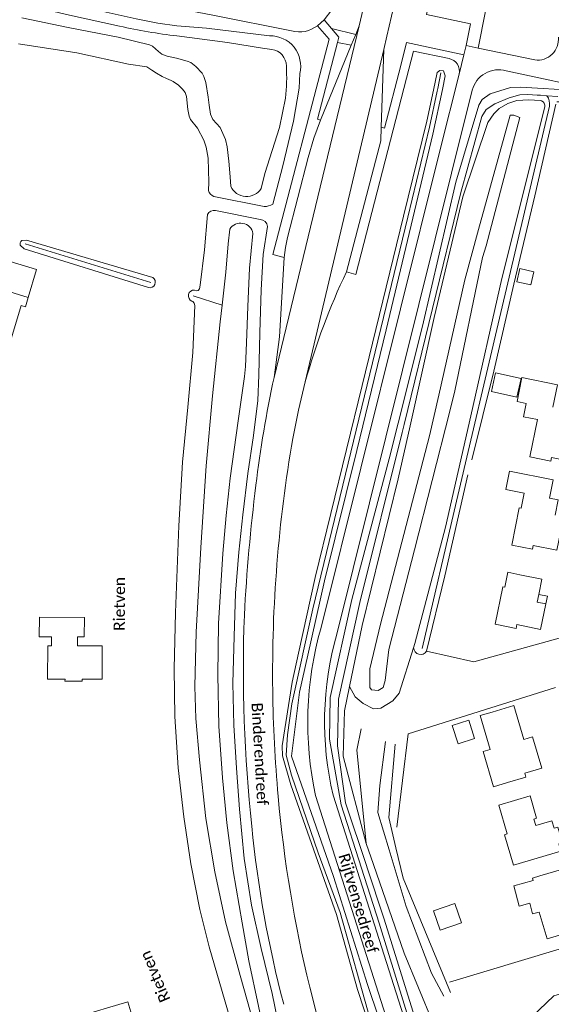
# Model space of a CAD drawing. Extents: x 177628 to 188968, y 384226 to 390673.
# Tile 52 of 256: x 181675 to 181793, y 385872 to 386091. Entities that reach past the tile are written whole.
import ezdxf

# ---------------------------------------------------------------- set-up
doc = ezdxf.new("R2010")
doc.units = 0
for name, color, linetype, lineweight in [('B01_F', 14, 'Continuous', 9), ('B01_T', 14, 'Continuous', 9), ('B02_F', 14, 'Continuous', 9), ('B11_F', 14, 'Continuous', 9), ('B11_S', 14, 'Continuous', 9), ('B14_F', 14, 'Continuous', 9), ('T03_F', 253, 'Continuous', 9), ('T04_F', 253, 'HAAG', 9), ('T05_F', 253, 'Continuous', 9), ('T07_F', 253, 'Continuous', 9), ('T09_F', 253, 'Continuous', 9), ('T13_F', 253, 'Continuous', 9), ('V00_F', 8, 'Continuous', 9), ('V00_T', 8, 'Continuous', 9), ('W01_F', 253, 'Continuous', 9), ('Z06', 7, 'Continuous', 9)]:
    doc.layers.add(name, color=color, linetype=linetype, lineweight=lineweight)
doc.styles.add('Legend', font='calibri.ttf')
doc.linetypes.add('HAAG', pattern='A,4,-1,[5,TOPOCAD.SHX,S=0.35,R=0,X=-0.35,Y=-0.35],-1', length=6)

msp = doc.modelspace()

# ---------------------------------------------------------------- linework, layer by layer
at = {"layer": 'B01_F', "linetype": 'Continuous'}
msp.add_lwpolyline([(181783.539, 385990.455), (181793.183, 385988.503), (181792.362, 385984.452)], dxfattribs=at)
at = {"layer": 'B01_T', "linetype": 'Continuous'}
for points in [[(181786.273, 386011.304), (181794.181, 386009.69), (181793.162, 386004.693)], [(181792.661, 385992.661), (181788.008, 385993.625), (181789.731, 386001.94)], [(181792.661, 385992.661), (181792.843, 385993.532), (181798.109, 385992.434), (181799.297, 385998.132)], [(181788.622, 385973.066), (181784.003, 385974.002), (181785.686, 385982.309), (181786.108, 385982.223), (181786.787, 385985.577)], [(181792.362, 385984.452), (181794.329, 385984.049), (181793.633, 385980.654)], [(181795.245, 385978.558), (181794.063, 385972.852), (181788.791, 385973.93), (181788.622, 385973.066)], [(181784.96, 385955.458), (181780.327, 385956.417), (181782.042, 385964.704), (181782.454, 385964.619), (181783.147, 385967.969), (181785.781, 385967.409)], [(181785.781, 385967.409), (181790.68, 385966.41), (181789.992, 385963.037)], [(181789.992, 385963.037), (181789.643, 385961.324), (181791.593, 385960.93)], [(181791.593, 385960.93), (181791.95, 385962.65), (181789.992, 385963.037)], [(181784.96, 385955.458), (181785.149, 385956.327), (181790.407, 385955.231), (181791.593, 385960.93)], [(181680.807, 385944.196), (181684.699, 385944.175), (181684.698, 385943.735), (181688.54, 385943.732), (181688.542, 385944.173), (181692.924, 385944.146), (181692.97, 385951.557), (181687.49, 385951.591), (181687.501, 385953.592), (181688.981, 385953.585), (181689.001, 385957.905), (181678.999, 385957.942), (181678.981, 385953.62), (181681.68, 385953.606), (181681.67, 385951.604), (181680.85, 385951.608), (181680.807, 385944.196)], [(181783.034, 385921.152), (181787.136, 385922.359), (181786.884, 385923.211), (181790.699, 385924.343), (181788.612, 385931.302), (181786.697, 385930.728), (181784.443, 385938.276), (181779.652, 385936.845)], [(181779.981, 385920.231), (181777.66, 385928.029), (181779.221, 385928.493), (181776.971, 385936.052), (181779.652, 385936.845)], [(181779.981, 385920.231), (181783.034, 385921.152)], [(181781.124, 385916.142), (181783.011, 385909.713), (181782.378, 385909.527), (181784.366, 385902.758), (181794.933, 385905.864), (181794.454, 385907.495), (181795.291, 385907.741), (181794.263, 385911.24), (181793.425, 385910.994), (181792.946, 385912.626), (181789.339, 385911.563), (181788.904, 385913.038), (181789.528, 385913.222), (181788.071, 385918.182), (181781.124, 385916.142)], [(181788.796, 385899.363), (181788.644, 385899.877), (181790.274, 385900.36)], [(181790.274, 385900.36), (181795.069, 385901.774), (181796.557, 385896.728), (181795.647, 385896.457), (181796.089, 385894.972), (181799.961, 385896.124), (181801.967, 385889.383), (181797.175, 385887.957)], [(181797.175, 385887.957), (181791.843, 385886.376), (181790.076, 385892.336)], [(181704.428, 385867.001), (181705.035, 385865.592), (181705.726, 385865.878), (181706.756, 385863.442), (181705.149, 385862.763), (181705.706, 385861.441), (181697.877, 385858.141), (181697.581, 385858.846), (181695.925, 385858.356), (181694.271, 385863.927), (181695.306, 385864.234), (181694.927, 385865.135), (181695.13, 385865.22), (181694.365, 385867.073), (181693.506, 385866.814), (181691.631, 385866.254), (181690.621, 385869.636), (181687.294, 385868.649), (181687.199, 385868.948), (181698.666, 385872.337), (181699.761, 385868.66), (181699.55, 385868.597), (181699.949, 385867.26)]]:
    msp.add_lwpolyline(points, dxfattribs=at)
at = {"layer": 'B02_F', "linetype": 'Continuous'}
msp.add_lwpolyline([(181785.836, 386035.528), (181788.887, 386034.848), (181788.22, 386031.921), (181785.169, 386032.602)], dxfattribs=at)
at = {"layer": 'B11_F', "linetype": 'Continuous'}
msp.add_lwpolyline([(181788.796, 385899.363), (181784.497, 385898.142), (181785.633, 385893.667), (181788.002, 385894.29), (181788.606, 385891.931), (181790.076, 385892.336)], dxfattribs=at)
at = {"layer": 'B11_S', "linetype": 'Continuous'}
for points in [[(181789.731, 386001.94), (181786.614, 386002.586), (181787.219, 386005.55), (181785.183, 386005.965), (181786.273, 386011.304)], [(181786.787, 385985.577), (181782.718, 385986.401), (181783.539, 385990.455)]]:
    msp.add_lwpolyline(points, dxfattribs=at)
at = {"layer": 'B14_F', "linetype": 'Continuous'}
for points in [[(181785.169, 386032.602), (181785.836, 386035.528)], [(181785.159, 386006.947), (181786.064, 386011.09), (181780.413, 386012.324), (181779.508, 386008.181), (181785.159, 386006.947)], [(181775.741, 385930.964), (181772.066, 385929.805), (181770.791, 385933.849), (181774.466, 385935.008), (181775.741, 385930.964)], [(181772.829, 385889.909), (181771.381, 385894.229), (181766.616, 385892.631), (181768.064, 385888.311), (181772.829, 385889.909)]]:
    msp.add_lwpolyline(points, dxfattribs=at)
at = {"layer": 'T03_F', "linetype": 'Continuous'}
for points in [[(181775.118, 385993.004), (181779.988, 386012.687)], [(181765.088, 385950.391), (181775.596, 385948.056), (181794.545, 385953.322)], [(181770.171, 385876.701), (181809.812, 385888.674)]]:
    msp.add_lwpolyline(points, dxfattribs=at)
at = {"layer": 'T04_F', "linetype": 'HAAG'}
for points in [[(181793.748, 385942.342), (181760.957, 385931.987)], [(181760.957, 385931.987), (181758.477, 385911.188)], [(181815.868, 385880.211), (181793.364, 385873.698), (181781.865, 385862.667), (181798.723, 385846.451)]]:
    msp.add_lwpolyline(points, dxfattribs=at)
at = {"layer": 'T05_F', "linetype": 'Continuous'}
msp.add_lwpolyline([(181793.829, 386072.14), (181789.106, 386051.747), (181784.47, 386032.1), (181779.988, 386012.687)], dxfattribs=at)
at = {"layer": 'T07_F', "linetype": 'Continuous'}
for points in [[(181767.553, 386075.655), (181768.275, 386079.083)], [(181767.428, 386075.06), (181767.553, 386075.655)], [(181765.738, 386067.034), (181767.428, 386075.06)], [(181772.666, 386052.473), (181777.323, 386069.412), (181778.323, 386070.931), (181780.28, 386072.241), (181783.402, 386073.529), (181785.786, 386074.237), (181787.549, 386074.298), (181789.651, 386074.16)], [(181789.651, 386074.16), (181790.389, 386074.111)], [(181790.389, 386074.111), (181791.838, 386074.016)], [(181791.838, 386074.016), (181794.259, 386073.857)], [(181764.097, 385950.977), (181771.744, 385983.792), (181781.561, 386025.753), (181792.368, 386071.666)], [(181765.738, 386067.034), (181760.886, 386047.001)], [(181760.091, 386000.87), (181772.666, 386052.473)], [(181760.883, 386046.991), (181739.769, 385959.822), (181737.563, 385949.764)], [(181760.886, 386047.001), (181760.883, 386046.991)], [(181675.818, 386041.059), (181703.741, 386032.444)], [(181713.185, 386029.461), (181719.618, 386027.424)], [(181751.765, 385902.438), (181747.064, 385916.651), (181745.251, 385929.305), (181745.461, 385939.686), (181750.259, 385961.204), (181759.645, 385999.04), (181760.078, 386000.818)], [(181760.078, 386000.818), (181760.091, 386000.87)], [(181737.561, 385949.752), (181735.135, 385938.692), (181734.175, 385931.771), (181733.867, 385927.229), (181735.082, 385922.808), (181740.989, 385905.499), (181745.835, 385892.203), (181752.572, 385868.179), (181757.529, 385853.579)], [(181737.563, 385949.764), (181737.561, 385949.752)], [(181751.77, 385902.424), (181751.765, 385902.438)], [(181800.115, 385825.127), (181791.296, 385825.967), (181782.745, 385826.753), (181779.171, 385829.331), (181776.287, 385831.934), (181772.754, 385837.607), (181770.134, 385844.116), (181755.633, 385890.745), (181751.77, 385902.424)]]:
    msp.add_lwpolyline(points, dxfattribs=at)
msp.add_arc((181789.214, 386072.189), 3.197, 350.57635, 34.84243, dxfattribs=at)
at = {"layer": 'T09_F', "linetype": 'Continuous'}
for points in [[(181654.195, 386100.418), (181666.624, 386098.503), (181678.652, 386096.244), (181691.834, 386093.072), (181700.548, 386091.129), (181705.307, 386090.135), (181709.54, 386089.556), (181716.128, 386089.062)], [(181716.128, 386089.062), (181730.187, 386087.364)], [(181716.59, 386052.954), (181716.66, 386054.767), (181716.522, 386060.129), (181716.055, 386062.545), (181715.56, 386064.159), (181714.155, 386066.812), (181712.622, 386068.761), (181712.29, 386069.49), (181712.018, 386070.964), (181711.69, 386073.817), (181711.385, 386074.705), (181710.834, 386075.493), (181709.903, 386076.404), (181708.756, 386077.214), (181708.314, 386077.412), (181707.234, 386077.857), (181706.286, 386078.277), (181705.065, 386079.053), (181703.992, 386079.683), (181702.868, 386080.418), (181698.832, 386081.075), (181687.295, 386083.54), (181674.385, 386085.54)], [(181766.584, 386075.238), (181767.427, 386079.218), (181768.047, 386079.669), (181768.836, 386079.556), (181769.23, 386078.43), (181768.591, 386075.433)], [(181736.886, 386078.946), (181736.716, 386075.724), (181735.528, 386068.37), (181733.107, 386058.425), (181730.899, 386049.905)], [(181765.121, 386068.331), (181766.584, 386075.238)], [(181768.591, 386075.433), (181766.471, 386065.494)], [(181771.565, 386054.786), (181776.666, 386071.949), (181777.408, 386073.213), (181779.177, 386074.472), (181783.738, 386075.873), (181785.964, 386075.949), (181789.746, 386075.718)], [(181789.746, 386075.718), (181794.729, 386075.413), (181795.462, 386074.708), (181795.764, 386073.491), (181795.403, 386073.013), (181794.682, 386072.657), (181794.06, 386072.685)], [(181790.302, 386072.933), (181787.835, 386073.115), (181785.146, 386072.939), (181783.123, 386072.28), (181781.218, 386071.21), (181779.996, 386069.965), (181778.704, 386068.087), (181773.111, 386051.537)], [(181790.616, 386072.91), (181790.302, 386072.933)], [(181765.121, 386068.331), (181759.969, 386047.214)], [(181761.986, 386046.738), (181766.471, 386065.494)], [(181771.565, 386054.786), (181764.198, 386022.693), (181758.746, 386001.155)], [(181717.815, 386051.577), (181728.943, 386049.384)], [(181773.111, 386051.537), (181766.773, 386024.631), (181761.396, 386000.578)], [(181713.486, 386030.774), (181714.021, 386030.615), (181714.288, 386030.691), (181714.622, 386031.071), (181714.763, 386031.857), (181715.686, 386039.696), (181716.356, 386047.568)], [(181728.065, 386046.475), (181718.16, 386048.437)], [(181759.969, 386047.214), (181750.774, 386009.529), (181740.277, 385966.779), (181736.593, 385949.964)], [(181738.657, 385949.518), (181742.369, 385966.022), (181749.547, 385995.026), (181756.055, 386021.938), (181761.986, 386046.738)], [(181729.731, 386044.92), (181728.77, 386038.644), (181728.286, 386030.801), (181728.021, 386021.238), (181727.822, 386011.856), (181727.537, 386006.199), (181726.597, 385998.419), (181725.305, 385989.935), (181724.221, 385980.706), (181723.305, 385972.417), (181722.586, 385963.313), (181722.302, 385953.689), (181722.019, 385943.247), (181722.25, 385933.919), (181722.798, 385924.377), (181723.482, 385915.248), (181724.559, 385904.281), (181726.164, 385893.85), (181728.329, 385884.221), (181730.748, 385874.227), (181733.217, 385862.262)], [(181675.613, 386039.973), (181674.721, 386040.729), (181674.698, 386041.242), (181674.869, 386041.595), (181675.113, 386041.798), (181676.105, 386041.874), (181704.206, 386033.529)], [(181703.259, 386031.317), (181675.613, 386039.973)], [(181724.895, 385855.433), (181720.811, 385870.568), (181716.741, 385884.59), (181714.68, 385892.926), (181712.636, 385903.073), (181711.138, 385913.555), (181709.863, 385924.451), (181709.116, 385935.859), (181708.98, 385946.494), (181709.281, 385958.985), (181709.971, 385978.264), (181710.839, 385992.448), (181711.989, 386004.728), (181713.146, 386016.892), (181713.551, 386027.357), (181713.415, 386027.863), (181713.12, 386028.23), (181712.917, 386028.294)], [(181758.746, 386001.155), (181756.735, 385993.209), (181748.445, 385961.872), (181743.652, 385940.098), (181743.482, 385930.779), (181746.061, 385916.192), (181750.61, 385902.066)], [(181761.396, 386000.578), (181758.746, 385988.725), (181750.746, 385956.141), (181747.962, 385942.496)], [(181774.232, 385989.646), (181769.098, 385967.166), (181765.088, 385950.391)], [(181736.593, 385949.964), (181735.172, 385943.479), (181733.003, 385929.319), (181733.069, 385927.129), (181734.902, 385920.618), (181745.067, 385891.782), (181749.751, 385875.089), (181756.809, 385853.345)], [(181759.33, 385854.171), (181751.971, 385876.206), (181744.382, 385900.249), (181735.048, 385927.051), (181736.801, 385941.269), (181738.657, 385949.518)], [(181747.962, 385942.496), (181746.863, 385937.11), (181746.548, 385927.028), (181751.674, 385907.589)], [(181751.674, 385907.589), (181753.277, 385902.944)], [(181753.277, 385902.944), (181760.101, 385883.17), (181766.442, 385867.74), (181768.091, 385861.788)], [(181750.61, 385902.066), (181754.543, 385889.854), (181765.964, 385852.86), (181770.634, 385839.127), (181773.577, 385833.594), (181777.71, 385829.486), (181782.405, 385826.344), (181790.931, 385825.545), (181800.07, 385824.544)]]:
    msp.add_lwpolyline(points, dxfattribs=at)
at = {"layer": 'T09_F', "linetype": 'Continuous', "extrusion": (0, 0, -1)}
for centre, radius, start, end in [((-181730.304, 386080.582), 6.783, 89.01399, 193.96083), ((-181713.415, 386029.485), 1.291, 292.71217, 93.13191), ((-181763.75, 385951.22), 1.574, 211.76483, 357.35189)]:
    msp.add_arc(centre, radius, start, end, dxfattribs=at)
at = {"layer": 'T09_F', "linetype": 'Continuous'}
for centre, radius, start, end in [((181790.089, 386071.763), 1.262, 349.292, 65.32194), ((181718.693, 386053.592), 2.198, 196.86873, 246.44482), ((181729.173, 386052.452), 3.076, 265.70781, 304.1222), ((181717.733, 386047.016), 1.484, 73.28627, 158.15464), ((181728.004, 386044.74), 1.736, 5.95611, 87.9913), ((181703.548, 386032.502), 1.22, 256.28782, 57.35878)]:
    msp.add_arc(centre, radius, start, end, dxfattribs=at)
at = {"layer": 'T13_F', "linetype": 'Continuous'}
for points in [[(181781.784, 386033.307), (181791.329, 386071.529)], [(181778.302, 386040.625), (181785.768, 386069.204), (181784.454, 386069.709), (181783.645, 386069.709), (181776.597, 386044.21)], [(181776.597, 386044.21), (181773.551, 386033.033), (181767.789, 386007.373)], [(181770.216, 386003.848), (181771.361, 386008.353), (181777.522, 386038.011), (181778.302, 386040.625)], [(181781.784, 386033.307), (181774.889, 386002.758)], [(181767.789, 386007.373), (181765.749, 385998.287), (181754.839, 385956.378), (181752.482, 385946.498), (181752.45, 385942.339), (181752.836, 385941.809), (181754.301, 385941.606), (181755.41, 385942.273), (181755.877, 385943.865), (181756.65, 385950.746), (181762.371, 385972.968), (181770.216, 386003.848)], [(181774.889, 386002.758), (181769.304, 385978.011), (181762.486, 385952.135), (181762.177, 385951.147)], [(181762.177, 385951.147), (181759.009, 385941.019), (181757.598, 385939.361), (181754.877, 385937.72), (181753.251, 385937.585), (181751.012, 385938.715), (181749.225, 385940.259), (181747.962, 385942.496)], [(181750.372, 385920.298), (181749.547, 385928.347), (181750.525, 385933.11)], [(181755.973, 385930.286), (181754.656, 385920.481), (181754.271, 385914.49), (181756.761, 385906.152)], [(181758.251, 385906.597), (181756.661, 385913.374), (181758.099, 385929.715)], [(181751.674, 385907.589), (181750.372, 385920.298)], [(181770.366, 385874.407), (181759.833, 385899.851), (181758.251, 385906.597)], [(181756.761, 385906.152), (181760.528, 385893.541), (181766.189, 385878.697), (181768.899, 385873.614)]]:
    msp.add_lwpolyline(points, dxfattribs=at)
at = {"layer": 'V00_F', "linetype": 'Continuous'}
for points in [[(181773.872, 386085.188), (181774.799, 386090.044), (181765.072, 386092.076), (181765.821, 386095.392), (181778.201, 386092.818), (181776.562, 386084.622)], [(181743.919, 386088.993), (181749.315, 386087.665)], [(181748.326, 386085.245), (181745.259, 386085.85)], [(181760.633, 386085.857), (181773.362, 386083.144)]]:
    msp.add_lwpolyline(points, dxfattribs=at)
at = {"layer": 'V00_T', "linetype": 'Continuous'}
for points in [[(181756.261, 386087.275), (181761.44, 386109.613), (181766.671, 386136.198), (181769.505, 386152.256), (181779.105, 386209.504)], [(181625.23, 386110.902), (181643.399, 386107.489), (181688.291, 386097.653), (181717.905, 386091.906), (181735.058, 386088.442)], [(181742.302, 386090.889), (181743.978, 386093.148), (181745.413, 386095.568)], [(181751.762, 386096.904), (181750.091, 386089.564)], [(181740.821, 386089.607), (181742.302, 386090.889)], [(181743.919, 386088.993), (181742.302, 386090.889)], [(181740.821, 386089.607), (181743.425, 386086.571), (181730.9, 386038.665), (181733.42, 386038.005)], [(181750.091, 386089.564), (181731.166, 386011.278)], [(181745.259, 386085.85), (181745.573, 386087.053), (181743.919, 386088.993)], [(181750.091, 386089.564), (181749.315, 386087.665)], [(181749.315, 386087.665), (181748.326, 386085.245)], [(181755.567, 386084.279), (181756.261, 386087.275)], [(181755.567, 386084.279), (181738.116, 386010.313)], [(181741.508, 386068.564), (181740.807, 386068.77), (181745.259, 386085.85)], [(181748.326, 386085.245), (181741.508, 386068.564)], [(181754.986, 386066.989), (181755.567, 386084.279)], [(181760.633, 386085.857), (181759.315, 386080.741)], [(181760.622, 386077.943), (181762.18, 386083.968), (181770.086, 386082.279)], [(181773.362, 386083.144), (181773.872, 386085.188)], [(181776.562, 386084.622), (181773.872, 386085.188)], [(181789.123, 386081.981), (181776.562, 386084.622)], [(181772.285, 386078.824), (181773.362, 386083.144)], [(181759.315, 386080.741), (181755.73, 386066.827), (181754.986, 386066.989)], [(181747.269, 386034.809), (181749.324, 386034.251), (181760.622, 386077.943)], [(181772.285, 386078.824), (181768.105, 386062.058)], [(181804.355, 386075.494), (181804.21, 386074.963), (181782.757, 386079.529)], [(181775.216, 386075.245), (181770.621, 386056.771)], [(181734.151, 386042.443), (181738.746, 386060.305), (181739.981, 386064.538), (181741.508, 386068.564)], [(181747.269, 386034.809), (181754.886, 386064.015), (181754.986, 386066.989)], [(181768.105, 386062.058), (181741.616, 385955.641)], [(181770.621, 386056.771), (181745.096, 385954.189)], [(181733.42, 386038.005), (181733.705, 386040.237), (181734.151, 386042.443)], [(181676.53, 386029.131), (181678.362, 386035.339), (181656.583, 386041.962)], [(181731.166, 386011.278), (181732.411, 386020.39), (181733.42, 386038.005)], [(181676.53, 386029.131), (181668.089, 386031.681), (181668.104, 386031.73)], [(181676.53, 386029.131), (181675.907, 386027.02), (181674.924, 386027.3), (181668.5, 386006.063), (181668.338, 385982.077), (181668.205, 385958.763)], [(181735.331, 385997.728), (181736.588, 386004.051), (181738.116, 386010.313)], [(181740.394, 385918.235), (181766.276, 385837.013)], [(181744.304, 385918.313), (181772.314, 385830.37)], [(181743.981, 385857.461), (181741.41, 385866.511), (181739.114, 385875.634)]]:
    msp.add_lwpolyline(points, dxfattribs=at)
for centre, radius, start, end in [((181736.769, 386094.814), 6.598, 254.96957, 307.88727), ((181789.753, 386086.579), 4.642, 262.19402, 5.81802), ((181769.521, 386079.492), 2.843, 346.4066, 78.54437), ((181781.032, 386073.787), 5.996, 73.27689, 165.92444), ((181879.685, 385971.373), 146.827, 154.40264, 164.62067), ((181985.464, 385956.244), 260.185, 167.7887, 173.14328), ((182036.7, 385945.554), 305.852, 170.17815, 180.73119), ((182129.374, 385936.981), 405.37, 172.86846, 176.96909), ((182049.865, 385946.417), 325.516, 177.88776, 186.17096), ((181816.067, 385934.486), 77.398, 164.13758, 192.12021), ((181813.999, 385934.721), 71.6, 164.22284, 193.24784), ((182041.891, 385945.745), 311.045, 180.75418, 185.10112), ((182014.73, 385943.122), 283.758, 185.06117, 193.75885), ((181967.897, 385934.318), 242.743, 185.41128, 194.92552)]:
    msp.add_arc(centre, radius, start, end, dxfattribs=at)
at = {"layer": 'W01_F', "linetype": 'Continuous'}
for points in [[(181696.83, 386089.489), (181685.012, 386092.096), (181671.006, 386095.48), (181663.668, 386096.855), (181649.411, 386099.21), (181649.023, 386099.272), (181648.62, 386100.052), (181648.713, 386100.621), (181648.947, 386101.533)], [(181675.066, 386091.377), (181685.372, 386089.206), (181696.543, 386087.085), (181703.509, 386085.318), (181704.142, 386085.029), (181704.832, 386084.488), (181705.495, 386083.83), (181706.189, 386083.267), (181707.385, 386082.808), (181709.482, 386082.355), (181711.887, 386081.733), (181712.653, 386081.406), (181713.801, 386080.495), (181715.193, 386079.029), (181715.584, 386078.311), (181715.976, 386076.981), (181716.537, 386073.7), (181716.746, 386071.913), (181717.01, 386069.903), (181717.534, 386068.737), (181719.182, 386066.927), (181720.351, 386064.266), (181720.713, 386062.653), (181721.087, 386059.468), (181721.419, 386055.962), (181721.53, 386053.852)], [(181730.64, 386084.315), (181728.605, 386084.585), (181720.842, 386085.882), (181709.586, 386087.313)], [(181728.327, 386053.383), (181729.153, 386056.719), (181732.379, 386066.928), (181733.733, 386073.449)], [(181731.456, 385853.363), (181729.847, 385861.323), (181725.566, 385881.476), (181724.095, 385889.91), (181722.079, 385901.516), (181720.684, 385912.201), (181719.714, 385922.212), (181718.871, 385933.701), (181718.663, 385945.125), (181718.845, 385956.556), (181719.747, 385972.161), (181720.539, 385980.573), (181721.379, 385988.918), (181723.17, 386001.673), (181724.57, 386011.49), (181724.812, 386013.739), (181725.024, 386018.991), (181725.313, 386027.115), (181725.675, 386035.67), (181726.47, 386043.348)], [(181721.345, 386044.313), (181720.94, 386041.051), (181720.417, 386034.77), (181719.618, 386027.424)], [(181719.618, 386027.424), (181719.214, 386023.711), (181717.492, 386007.23), (181716.044, 385991.626), (181714.924, 385973.441), (181713.837, 385954.649), (181713.578, 385942.548), (181713.762, 385935.412), (181714.597, 385926.191), (181716.027, 385913.128), (181717.982, 385901.302), (181720.37, 385890.16), (181723.623, 385878.171), (181729.063, 385859.012)]]:
    msp.add_lwpolyline(points, dxfattribs=at)
at = {"layer": 'W01_F', "linetype": 'Continuous', "extrusion": (0, 0, -1)}
for centre, radius, start, end in [((-181726.958, 386227.624), 141.383, 277.05774, 282.30366), ((-181723.728, 386042.875), 2.783, 31.11686, 170.21018)]:
    msp.add_arc(centre, radius, start, end, dxfattribs=at)
at = {"layer": 'W01_F', "linetype": 'Continuous'}
for centre, radius, start, end in [((181730.207, 386080.636), 3.704, 359.84014, 83.28604), ((181687.251, 386078.193), 46.723, 354.17305, 2.9855), ((181725.057, 386055.477), 3.883, 204.73283, 327.37275)]:
    msp.add_arc(centre, radius, start, end, dxfattribs=at)

# ---------------------------------------------------------------- texts
at = {"layer": 'Z06', "style": 'Legend'}
for rotation, p in [(89.65623, (181697.991, 385954.901)), (112.95036, (181708.184, 385872.904))]:
    msp.add_text('Rietven', height=2.5, rotation=rotation, dxfattribs=at).set_placement(p)
at = {"layer": 'Z06', "linetype": 'Continuous', "style": 'Legend'}
for s, rotation, p in [('Binderendreef', 273.21163, (181726.145, 385938.872)), ('Rijtvensedreef', 286.73216, (181745.45, 385904.92))]:
    msp.add_text(s, height=2.5, rotation=rotation, dxfattribs=at).set_placement(p)

doc.saveas('drawing.dxf')
